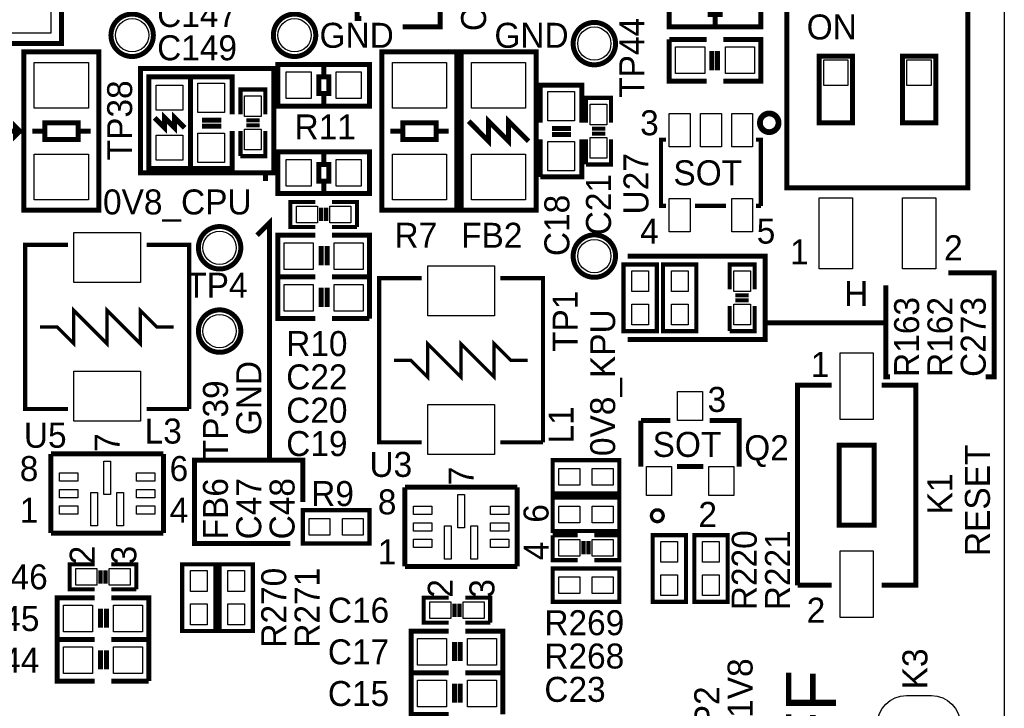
# Model space of a CAD drawing. Extents: x 0 to 83, y 0 to 145.
# Tile 7 of 12: x 50 to 80, y 42 to 63. Entities that reach past the tile are written whole.
import ezdxf

# ---------------------------------------------------------------- set-up
doc = ezdxf.new("R2010")
doc.units = 0
for name, color, linetype in [('BG_OUTLINE', 7, 'CONTINUOUS'), ('BG_SILKSCREEN_TOP', 7, 'CONTINUOUS'), ('PG_SILKSCREEN_TOP', 7, 'CONTINUOUS'), ('PIN_TOP', 12, 'CONTINUOUS'), ('RD_SILKSCREEN_TOP', 7, 'CONTINUOUS')]:
    doc.layers.add(name, color=color, linetype=linetype)

msp = doc.modelspace()

# ---------------------------------------------------------------- linework, layer by layer
at = {"layer": 'BG_OUTLINE'}
msp.add_lwpolyline([(1.999996, 139.999974), (78.068424, 139.999974, -0.414214), (80.06842, 137.999978), (80.06842, 1.999996, -0.414214), (78.068424, 0), (1.999996, 0, -0.414214), (0, 1.999996), (0, 56.291734)], format="xyb", dxfattribs=at)
at = {"layer": 'BG_SILKSCREEN_TOP', "const_width": 0.1524}
for points in [[(61.722, 62.865), (62.865, 62.865), (62.865, 75.057), (59.817, 75.057), (59.817, 73.152), (60.325, 73.152), (60.325, 63.119), (60.452, 63.119)], [(57.531, 58.166), (57.531, 58.42), (53.721, 58.42), (53.721, 61.595), (57.785, 61.595), (57.785, 58.42), (57.404, 58.42)], [(49.53, 59.69), (50.038, 59.69), (49.911, 59.817), (49.911, 59.563), (50.038, 59.69)], [(57.912, 49.657), (57.658, 49.657), (57.658, 56.896), (57.277, 56.515)], [(68.58, 55.88), (72.771, 55.88), (72.771, 53.34), (72.39, 53.34)], [(79.502, 52.197), (79.756, 52.197), (79.756, 55.372), (78.359, 55.372)], [(76.454, 54.991), (76.454, 52.197), (76.581, 52.197)], [(72.771, 53.848), (76.454, 53.848)], [(72.644, 53.34), (68.58, 53.34)], [(58.293, 47.117), (55.372, 47.117), (55.372, 49.657), (58.674, 49.657), (58.674, 48.387)]]:
    msp.add_lwpolyline(points, dxfattribs=at)
at = {"layer": 'PG_SILKSCREEN_TOP'}
for points, const_width in [([(51.308, 64.262), (51.308, 62.357), (49.022, 62.357), (49.022, 64.262)], 0.1524), ([(72.644, 62.865), (69.85, 62.865), (69.85, 64.135), (72.644, 64.135), (72.644, 62.865)], 0.1524), ([(73.440036, 63.959994), (78.959964, 63.959994), (78.959964, 57.960006), (73.440036, 57.960006), (73.440036, 63.959994)], 0.1524), ([(71.247, 62.9158), (71.247, 63.246), (71.3994, 63.246), (71.3994, 63.754), (71.0946, 63.754), (71.0946, 63.246), (71.247, 63.246)], 0.1524), ([(69.85, 62.484), (70.993, 62.484)], 0.1524), ([(70.993, 61.214), (69.85, 61.214), (69.85, 62.484)], 0.1524), ([(71.501, 62.484), (72.644, 62.484), (72.644, 61.214), (71.501, 61.214)], 0.1524), ([(50.165, 57.277), (50.165, 62.103), (52.451, 62.103), (52.451, 57.277), (50.165, 57.277)], 0.1524), ([(61.087, 57.277), (61.087, 62.103), (63.373, 62.103), (63.373, 57.277), (61.087, 57.277)], 0.1524), ([(63.5, 57.277), (63.5, 62.103), (65.786, 62.103), (65.786, 57.277), (63.5, 57.277)], 0.1524), ([(71.1454, 62.1284), (71.1454, 61.5442)], 0.1524), ([(71.3232, 62.1284), (71.3232, 61.5442)], 0.1524), ([(75.438, 59.944), (75.438, 61.976), (74.422, 61.976), (74.422, 59.944), (75.438, 59.944)], 0.1524), ([(77.978, 59.944), (77.978, 61.976), (76.962, 61.976), (76.962, 59.944), (77.978, 59.944)], 0.1524), ([(57.912, 61.722), (60.706, 61.722), (60.706, 60.452), (57.912, 60.452), (57.912, 61.722)], 0.1524), ([(59.309, 61.6712), (59.309, 61.341), (59.1566, 61.341), (59.1566, 60.833), (59.4614, 60.833), (59.4614, 61.341), (59.309, 61.341)], 0.1524), ([(55.245, 61.341), (55.245, 58.547), (53.975, 58.547), (53.975, 61.341), (55.245, 61.341)], 0.1524), ([(55.245, 60.198), (55.245, 61.341), (56.515, 61.341), (56.515, 60.198)], 0.1524), ([(56.769, 60.198), (56.769, 60.96), (57.531, 60.96), (57.531, 60.198)], 0.127), ([(65.913, 59.944), (65.913, 61.087), (67.183, 61.087), (67.183, 59.944)], 0.1524), ([(59.309, 60.833), (59.309, 60.452)], 0.1524), ([(67.31, 59.944), (67.31, 60.706), (68.072, 60.706), (68.072, 59.944)], 0.127), ([(55.0672, 59.7916), (54.7624, 60.0964), (54.7624, 59.7916), (54.4576, 60.0964), (54.4576, 59.7916), (54.1528, 60.0964)], 0.1524), ([(55.6006, 60.0202), (56.1848, 60.0202)], 0.1524), ([(56.9468, 60.0202), (57.3532, 60.0202)], 0.127), ([(63.7286, 59.9948), (64.3382, 59.3852), (64.3382, 59.9948), (64.9478, 59.3852), (64.9478, 59.9948), (65.5574, 59.3852)], 0.1524), ([(50.419, 59.69), (50.8, 59.69)], 0.1524), ([(50.8, 59.436), (50.8, 59.944), (51.816, 59.944), (51.816, 59.436), (50.8, 59.436)], 0.1524), ([(52.197, 59.69), (51.816, 59.69)], 0.1524), ([(55.245, 58.547), (55.245, 59.69)], 0.1524), ([(56.515, 59.69), (56.515, 58.547), (55.245, 58.547)], 0.1524), ([(55.6006, 59.8424), (56.1848, 59.8424)], 0.1524), ([(56.9468, 59.8678), (57.3532, 59.8678)], 0.127), ([(61.341, 59.69), (61.722, 59.69)], 0.1524), ([(61.722, 59.436), (61.722, 59.944), (62.738, 59.944), (62.738, 59.436), (61.722, 59.436)], 0.1524), ([(63.119, 59.69), (62.738, 59.69)], 0.1524), ([(66.2686, 59.7662), (66.8528, 59.7662)], 0.1524), ([(67.4878, 59.7662), (67.8942, 59.7662)], 0.127), ([(56.769, 58.928), (56.769, 59.69)], 0.127), ([(57.531, 59.69), (57.531, 58.928), (56.769, 58.928)], 0.127), ([(65.913, 58.293), (65.913, 59.436)], 0.1524), ([(67.183, 59.436), (67.183, 58.293), (65.913, 58.293)], 0.1524), ([(66.2686, 59.5884), (66.8528, 59.5884)], 0.1524), ([(67.31, 58.674), (67.31, 59.436)], 0.127), ([(68.072, 59.436), (68.072, 58.674), (67.31, 58.674)], 0.127), ([(67.4878, 59.6138), (67.8942, 59.6138)], 0.127), ([(69.7484, 57.411874), (69.596, 57.411874), (69.596, 59.428126), (69.7484, 59.428126)], 0.127), ([(72.4916, 59.428126), (72.644, 59.428126), (72.644, 57.7088)], 0.127), ([(57.912, 59.055), (60.706, 59.055), (60.706, 57.785), (57.912, 57.785), (57.912, 59.055)], 0.1524), ([(59.309, 59.0042), (59.309, 58.674), (59.1566, 58.674), (59.1566, 58.166), (59.4614, 58.166), (59.4614, 58.674), (59.309, 58.674)], 0.1524), ([(59.309, 58.166), (59.309, 57.785)], 0.1524), ([(72.644, 57.7088), (72.644, 57.411874)], 0.127), ([(59.055, 56.769), (58.293, 56.769), (58.293, 57.531), (59.055, 57.531)], 0.127), ([(59.2328, 56.9468), (59.2328, 57.3532)], 0.127), ([(59.3852, 56.9468), (59.3852, 57.3532)], 0.127), ([(59.563, 57.531), (60.325, 57.531), (60.325, 56.769)], 0.127), ([(71.5772, 57.411874), (70.6374, 57.411874)], 0.127), ([(72.644, 57.411874), (72.4916, 57.411874)], 0.127), ([(60.325, 56.769), (59.563, 56.769)], 0.127), ([(59.055, 55.245), (57.912, 55.245), (57.912, 56.515), (59.055, 56.515)], 0.1524), ([(59.563, 56.515), (60.706, 56.515), (60.706, 55.245)], 0.1524), ([(51.505104, 56.221122), (50.204878, 56.221122), (50.204878, 51.220878), (51.505104, 51.220878)], 0.127), ([(55.205122, 51.220878), (55.205122, 56.221122), (53.904896, 56.221122)], 0.127), ([(59.2328, 55.6006), (59.2328, 56.1848)], 0.1524), ([(59.4106, 55.6006), (59.4106, 56.1848)], 0.1524), ([(69.469, 55.626), (69.469, 53.594), (68.453, 53.594), (68.453, 55.626), (69.469, 55.626)], 0.127), ([(69.6595, 53.594), (69.6595, 55.626), (70.6755, 55.626), (70.6755, 53.594), (69.6595, 53.594)], 0.127), ([(71.6915, 54.864), (71.6915, 55.626), (72.4535, 55.626), (72.4535, 54.864)], 0.127), ([(59.055, 53.975), (57.912, 53.975), (57.912, 55.245), (59.055, 55.245)], 0.1524), ([(59.563, 55.245), (60.706, 55.245), (60.706, 53.975)], 0.1524), ([(60.706, 55.245), (59.563, 55.245)], 0.1524), ([(62.300104, 55.205122), (60.999878, 55.205122), (60.999878, 50.204878), (62.300104, 50.204878)], 0.127), ([(66.000122, 50.204878), (66.000122, 55.205122), (64.699896, 55.205122)], 0.127), ([(59.2328, 54.3306), (59.2328, 54.9148)], 0.1524), ([(59.4106, 54.3306), (59.4106, 54.9148)], 0.1524), ([(71.8693, 54.6862), (72.2757, 54.6862)], 0.127), ([(71.6915, 53.594), (71.6915, 54.356)], 0.127), ([(72.4535, 54.356), (72.4535, 53.594), (71.6915, 53.594)], 0.127), ([(71.8693, 54.5338), (72.2757, 54.5338)], 0.127), ([(50.656998, 53.721), (51.173126, 53.721), (51.681126, 53.213), (51.681126, 54.229), (52.697126, 53.213), (52.697126, 54.229), (53.713126, 53.213)], 0.1016), ([(52.697126, 54.229), (53.713126, 53.213), (53.713126, 54.229), (54.221126, 53.721), (54.737, 53.721)], 0.1016), ([(60.706, 53.975), (59.563, 53.975)], 0.1524), ([(61.451998, 52.705), (61.968126, 52.705), (62.476126, 52.197), (62.476126, 53.213), (63.492126, 52.197), (63.492126, 53.213), (64.508126, 52.197)], 0.1016), ([(63.492126, 53.213), (64.508126, 52.197), (64.508126, 53.213), (65.016126, 52.705), (65.532, 52.705)], 0.1016), ([(73.7616, 45.847), (73.7616, 51.943), (74.803, 51.943)], 0.1524), ([(76.327, 51.943), (77.3684, 51.943), (77.3684, 45.847), (76.327, 45.847)], 0.1524), ([(53.904896, 51.220878), (55.205122, 51.220878)], 0.127), ([(68.984876, 49.464976), (68.984876, 50.865024)], 0.1524), ([(68.984876, 50.865024), (69.885052, 50.865024)], 0.1524), ([(71.084948, 50.865024), (71.985124, 50.865024), (71.985124, 49.464976)], 0.1524), ([(64.699896, 50.204878), (66.000122, 50.204878)], 0.127), ([(75.0316, 48.133), (75.0316, 50.1142), (76.0984, 50.1142), (76.0984, 47.6758), (75.0316, 47.6758), (75.0316, 48.133)], 0.1524), ([(50.9905, 49.8475), (50.9905, 47.4345)], 0.1524), ([(54.4195, 49.8475), (50.9905, 49.8475)], 0.1524), ([(54.4195, 47.4345), (54.4195, 49.8475)], 0.1524), ([(68.326, 48.641), (66.294, 48.641), (66.294, 49.657), (68.326, 49.657), (68.326, 48.641)], 0.127), ([(70.88505, 49.464976), (70.08495, 49.464976)], 0.1524), ([(61.7855, 48.8315), (61.7855, 46.4185)], 0.1524), ([(65.2145, 48.8315), (61.7855, 48.8315)], 0.1524), ([(65.2145, 46.4185), (65.2145, 48.8315)], 0.1524), ([(68.326, 47.498), (66.294, 47.498), (66.294, 48.514), (68.326, 48.514), (68.326, 47.498)], 0.127), ([(60.706, 47.117), (58.674, 47.117), (58.674, 48.133), (60.706, 48.133), (60.706, 47.117)], 0.127), ([(50.9905, 47.4345), (54.4195, 47.4345)], 0.1524), ([(66.294, 47.371), (67.056, 47.371)], 0.127), ([(67.056, 46.609), (66.294, 46.609), (66.294, 47.371)], 0.127), ([(67.2338, 47.1932), (67.2338, 46.7868)], 0.127), ([(67.3862, 47.1932), (67.3862, 46.7868)], 0.127), ([(67.564, 47.371), (68.326, 47.371), (68.326, 46.609), (67.564, 46.609)], 0.127), ([(69.342, 45.339), (69.342, 47.371), (70.358, 47.371), (70.358, 45.339), (69.342, 45.339)], 0.127), ([(70.612, 45.339), (70.612, 47.371), (71.628, 47.371), (71.628, 45.339), (70.612, 45.339)], 0.127), ([(52.324, 45.72), (51.562, 45.72), (51.562, 46.482), (52.324, 46.482)], 0.127), ([(52.5018, 45.8978), (52.5018, 46.3042)], 0.127), ([(52.6542, 45.8978), (52.6542, 46.3042)], 0.127), ([(52.832, 46.482), (53.594, 46.482), (53.594, 45.72)], 0.127), ([(54.991, 44.45), (54.991, 46.482), (56.007, 46.482), (56.007, 44.45), (54.991, 44.45)], 0.127), ([(56.134, 44.45), (56.134, 46.482), (57.15, 46.482), (57.15, 44.45), (56.134, 44.45)], 0.127), ([(61.7855, 46.4185), (65.2145, 46.4185)], 0.1524), ([(66.294, 46.355), (68.326, 46.355), (68.326, 45.339), (66.294, 45.339), (66.294, 46.355)], 0.127), ([(53.594, 45.72), (52.832, 45.72)], 0.127), ([(74.803, 45.847), (73.7616, 45.847)], 0.1524), ([(52.324, 44.196), (51.181, 44.196), (51.181, 45.466), (52.324, 45.466)], 0.1524), ([(52.832, 45.466), (53.975, 45.466), (53.975, 44.196)], 0.1524), ([(63.119, 44.704), (62.357, 44.704), (62.357, 45.466), (63.119, 45.466)], 0.127), ([(63.2968, 44.8818), (63.2968, 45.2882)], 0.127), ([(63.4492, 44.8818), (63.4492, 45.2882)], 0.127), ([(63.627, 45.466), (64.389, 45.466), (64.389, 44.704)], 0.127), ([(52.5018, 44.5516), (52.5018, 45.1358)], 0.1524), ([(52.6796, 44.5516), (52.6796, 45.1358)], 0.1524), ([(64.389, 44.704), (63.627, 44.704)], 0.127), ([(63.119, 43.18), (61.976, 43.18), (61.976, 44.45), (63.119, 44.45)], 0.1524), ([(63.627, 44.45), (64.77, 44.45), (64.77, 43.18)], 0.1524), ([(52.324, 42.926), (51.181, 42.926), (51.181, 44.196), (52.324, 44.196)], 0.1524), ([(53.975, 44.196), (52.832, 44.196)], 0.1524), ([(52.832, 44.196), (53.975, 44.196), (53.975, 42.926)], 0.1524), ([(63.2968, 43.5356), (63.2968, 44.1198)], 0.1524), ([(63.4746, 43.5356), (63.4746, 44.1198)], 0.1524), ([(52.5018, 43.2816), (52.5018, 43.8658)], 0.1524), ([(52.6796, 43.2816), (52.6796, 43.8658)], 0.1524), ([(63.119, 41.91), (61.976, 41.91), (61.976, 43.18), (63.119, 43.18)], 0.1524), ([(64.77, 43.18), (63.627, 43.18)], 0.1524), ([(63.627, 43.18), (64.77, 43.18), (64.77, 41.91)], 0.1524), ([(53.975, 42.926), (52.832, 42.926)], 0.1524), ([(63.2968, 42.2656), (63.2968, 42.8498)], 0.1524), ([(63.4746, 42.2656), (63.4746, 42.8498)], 0.1524)]:
    msp.add_lwpolyline(points, dxfattribs=dict(at, const_width=const_width))
for points, const_width in [([(54.113684, 62.611, 1), (52.820316, 62.611, 1), (54.113684, 62.611)], 0.1524), ([(59.066684, 62.611, 1), (57.773316, 62.611, 1), (59.066684, 62.611)], 0.1524), ([(68.210684, 62.357, 1), (66.917316, 62.357, 1), (68.210684, 62.357)], 0.1524), ([(73.181972, 59.944, 1), (72.614028, 59.944, 1), (73.181972, 59.944)], 0.1778), ([(56.780684, 56.134, 1), (55.487316, 56.134, 1), (56.780684, 56.134)], 0.1524), ([(68.210684, 55.88, 1), (66.917316, 55.88, 1), (68.210684, 55.88)], 0.1524), ([(56.780684, 53.594, 1), (55.487316, 53.594, 1), (56.780684, 53.594)], 0.1524), ([(69.66458, 47.965106, 1), (69.305424, 47.965106, 1), (69.66458, 47.965106)], 0.1016)]:
    msp.add_lwpolyline(points, format="xyb", dxfattribs=dict(at, const_width=const_width))
for points in [[(74.549, 61.849), (74.549, 61.087), (75.311, 61.087), (75.311, 61.849)], [(77.089, 61.849), (77.089, 61.087), (77.851, 61.087), (77.851, 61.849)]]:
    msp.add_lwpolyline(points, close=True, dxfattribs=at)
at = {"layer": 'PIN_TOP'}
for points in [[(49.3395, 64.0715), (50.9905, 64.0715), (50.9905, 62.6745), (49.3395, 62.6745)], [(70.0405, 61.4426), (70.0405, 62.2554), (70.9295, 62.2554), (70.9295, 61.4426)], [(71.5645, 61.4426), (71.5645, 62.2554), (72.4535, 62.2554), (72.4535, 61.4426)], [(52.1335, 60.3885), (50.4825, 60.3885), (50.4825, 61.7855), (52.1335, 61.7855)], [(63.0555, 60.3885), (61.4045, 60.3885), (61.4045, 61.7855), (63.0555, 61.7855)], [(65.4685, 60.3885), (63.8175, 60.3885), (63.8175, 61.7855), (65.4685, 61.7855)], [(58.166, 60.6806), (58.166, 61.4934), (58.928, 61.4934), (58.928, 60.6806)], [(59.69, 60.6806), (59.69, 61.4934), (60.452, 61.4934), (60.452, 60.6806)], [(54.2036, 61.087), (55.0164, 61.087), (55.0164, 60.325), (54.2036, 60.325)], [(56.2864, 60.2615), (55.4736, 60.2615), (55.4736, 61.1505), (56.2864, 61.1505)], [(57.404, 60.1345), (56.896, 60.1345), (56.896, 60.7695), (57.404, 60.7695)], [(66.9544, 60.0075), (66.1416, 60.0075), (66.1416, 60.8965), (66.9544, 60.8965)], [(67.945, 59.8805), (67.437, 59.8805), (67.437, 60.5155), (67.945, 60.5155)], [(70.485, 60.2234), (70.485, 59.2074), (69.85, 59.2074), (69.85, 60.2234)], [(71.4375, 60.2234), (71.4375, 59.2074), (70.8025, 59.2074), (70.8025, 60.2234)], [(72.39, 60.2234), (72.39, 59.2074), (71.755, 59.2074), (71.755, 60.2234)], [(54.2036, 59.563), (55.0164, 59.563), (55.0164, 58.801), (54.2036, 58.801)], [(56.2864, 58.7375), (55.4736, 58.7375), (55.4736, 59.6265), (56.2864, 59.6265)], [(57.404, 59.1185), (56.896, 59.1185), (56.896, 59.7535), (57.404, 59.7535)], [(67.945, 58.8645), (67.437, 58.8645), (67.437, 59.4995), (67.945, 59.4995)], [(66.9544, 58.4835), (66.1416, 58.4835), (66.1416, 59.3725), (66.9544, 59.3725)], [(52.1335, 57.5945), (50.4825, 57.5945), (50.4825, 58.9915), (52.1335, 58.9915)], [(63.0555, 57.5945), (61.4045, 57.5945), (61.4045, 58.9915), (63.0555, 58.9915)], [(65.4685, 57.5945), (63.8175, 57.5945), (63.8175, 58.9915), (65.4685, 58.9915)], [(58.166, 58.0136), (58.166, 58.8264), (58.928, 58.8264), (58.928, 58.0136)], [(59.69, 58.0136), (59.69, 58.8264), (60.452, 58.8264), (60.452, 58.0136)], [(59.1185, 57.404), (59.1185, 56.896), (58.4835, 56.896), (58.4835, 57.404)], [(60.1345, 57.404), (60.1345, 56.896), (59.4995, 56.896), (59.4995, 57.404)], [(70.485, 57.6326), (70.485, 56.6166), (69.85, 56.6166), (69.85, 57.6326)], [(72.39, 57.6326), (72.39, 56.6166), (71.755, 56.6166), (71.755, 57.6326)], [(75.438, 57.653174), (75.438, 55.494174), (74.422, 55.494174), (74.422, 57.653174)], [(77.978, 57.653174), (77.978, 55.494174), (76.962, 55.494174), (76.962, 57.653174)], [(51.689, 55.07101), (51.689, 56.59501), (53.721, 56.59501), (53.721, 55.07101)], [(58.9915, 56.2864), (58.9915, 55.4736), (58.1025, 55.4736), (58.1025, 56.2864)], [(60.5155, 56.2864), (60.5155, 55.4736), (59.6265, 55.4736), (59.6265, 56.2864)], [(62.484, 54.05501), (62.484, 55.57901), (64.516, 55.57901), (64.516, 54.05501)], [(68.707, 55.4355), (69.215, 55.4355), (69.215, 54.8005), (68.707, 54.8005)], [(70.4215, 54.8005), (69.9135, 54.8005), (69.9135, 55.4355), (70.4215, 55.4355)], [(72.3265, 54.8005), (71.8185, 54.8005), (71.8185, 55.4355), (72.3265, 55.4355)], [(58.9915, 55.0164), (58.9915, 54.2036), (58.1025, 54.2036), (58.1025, 55.0164)], [(60.5155, 55.0164), (60.5155, 54.2036), (59.6265, 54.2036), (59.6265, 55.0164)], [(68.707, 54.4195), (69.215, 54.4195), (69.215, 53.7845), (68.707, 53.7845)], [(70.4215, 53.7845), (69.9135, 53.7845), (69.9135, 54.4195), (70.4215, 54.4195)], [(72.3265, 53.7845), (71.8185, 53.7845), (71.8185, 54.4195), (72.3265, 54.4195)], [(76.073, 52.926996), (76.073, 50.894996), (75.057, 50.894996), (75.057, 52.926996)], [(51.689, 50.84699), (51.689, 52.37099), (53.721, 52.37099), (53.721, 50.84699)], [(70.104, 50.8635), (70.104, 51.7525), (70.866, 51.7525), (70.866, 50.8635)], [(62.484, 49.83099), (62.484, 51.35499), (64.516, 51.35499), (64.516, 49.83099)], [(52.8066, 49.62398), (52.8066, 48.60798), (52.6034, 48.60798), (52.6034, 49.62398)], [(51.809396, 49.014126), (51.250596, 49.014126), (51.250596, 49.268126), (51.809396, 49.268126)], [(54.159404, 49.014126), (53.600604, 49.014126), (53.600604, 49.268126), (54.159404, 49.268126)], [(67.1195, 49.403), (67.1195, 48.895), (66.4845, 48.895), (66.4845, 49.403)], [(68.1355, 49.403), (68.1355, 48.895), (67.5005, 48.895), (67.5005, 49.403)], [(69.15404, 48.5775), (69.15404, 49.4665), (69.91604, 49.4665), (69.91604, 48.5775)], [(71.05396, 48.5775), (71.05396, 49.4665), (71.81596, 49.4665), (71.81596, 48.5775)], [(51.809396, 48.514), (51.250596, 48.514), (51.250596, 48.768), (51.809396, 48.768)], [(52.40655, 48.67402), (52.40655, 47.65802), (52.20335, 47.65802), (52.20335, 48.67402)], [(53.20665, 48.67402), (53.20665, 47.65802), (53.00345, 47.65802), (53.00345, 48.67402)], [(54.159404, 48.514), (53.600604, 48.514), (53.600604, 48.768), (54.159404, 48.768)], [(63.6016, 48.60798), (63.6016, 47.59198), (63.3984, 47.59198), (63.3984, 48.60798)], [(51.809396, 48.013874), (51.250596, 48.013874), (51.250596, 48.267874), (51.809396, 48.267874)], [(54.159404, 48.013874), (53.600604, 48.013874), (53.600604, 48.267874), (54.159404, 48.267874)], [(62.604396, 47.998126), (62.045596, 47.998126), (62.045596, 48.252126), (62.604396, 48.252126)], [(64.954404, 47.998126), (64.395604, 47.998126), (64.395604, 48.252126), (64.954404, 48.252126)], [(67.1195, 48.26), (67.1195, 47.752), (66.4845, 47.752), (66.4845, 48.26)], [(68.1355, 48.26), (68.1355, 47.752), (67.5005, 47.752), (67.5005, 48.26)], [(59.4995, 47.879), (59.4995, 47.371), (58.8645, 47.371), (58.8645, 47.879)], [(60.5155, 47.879), (60.5155, 47.371), (59.8805, 47.371), (59.8805, 47.879)], [(62.604396, 47.498), (62.045596, 47.498), (62.045596, 47.752), (62.604396, 47.752)], [(64.954404, 47.498), (64.395604, 47.498), (64.395604, 47.752), (64.954404, 47.752)], [(63.20155, 47.65802), (63.20155, 46.64202), (62.99835, 46.64202), (62.99835, 47.65802)], [(64.00165, 47.65802), (64.00165, 46.64202), (63.79845, 46.64202), (63.79845, 47.65802)], [(62.604396, 46.997874), (62.045596, 46.997874), (62.045596, 47.251874), (62.604396, 47.251874)], [(64.954404, 46.997874), (64.395604, 46.997874), (64.395604, 47.251874), (64.954404, 47.251874)], [(66.4845, 46.736), (66.4845, 47.244), (67.1195, 47.244), (67.1195, 46.736)], [(67.5005, 46.736), (67.5005, 47.244), (68.1355, 47.244), (68.1355, 46.736)], [(70.104, 46.5455), (69.596, 46.5455), (69.596, 47.1805), (70.104, 47.1805)], [(71.374, 46.5455), (70.866, 46.5455), (70.866, 47.1805), (71.374, 47.1805)], [(76.073, 46.895004), (76.073, 44.863004), (75.057, 44.863004), (75.057, 46.895004)], [(52.3875, 46.355), (52.3875, 45.847), (51.7525, 45.847), (51.7525, 46.355)], [(53.4035, 46.355), (53.4035, 45.847), (52.7685, 45.847), (52.7685, 46.355)], [(55.753, 45.6565), (55.245, 45.6565), (55.245, 46.2915), (55.753, 46.2915)], [(56.896, 45.6565), (56.388, 45.6565), (56.388, 46.2915), (56.896, 46.2915)], [(66.4845, 45.593), (66.4845, 46.101), (67.1195, 46.101), (67.1195, 45.593)], [(67.5005, 45.593), (67.5005, 46.101), (68.1355, 46.101), (68.1355, 45.593)], [(70.104, 45.5295), (69.596, 45.5295), (69.596, 46.1645), (70.104, 46.1645)], [(71.374, 45.5295), (70.866, 45.5295), (70.866, 46.1645), (71.374, 46.1645)], [(52.2605, 45.2374), (52.2605, 44.4246), (51.3715, 44.4246), (51.3715, 45.2374)], [(53.7845, 45.2374), (53.7845, 44.4246), (52.8955, 44.4246), (52.8955, 45.2374)], [(55.753, 44.6405), (55.245, 44.6405), (55.245, 45.2755), (55.753, 45.2755)], [(56.896, 44.6405), (56.388, 44.6405), (56.388, 45.2755), (56.896, 45.2755)], [(63.1825, 45.339), (63.1825, 44.831), (62.5475, 44.831), (62.5475, 45.339)], [(64.1985, 45.339), (64.1985, 44.831), (63.5635, 44.831), (63.5635, 45.339)], [(63.0555, 44.2214), (63.0555, 43.4086), (62.1665, 43.4086), (62.1665, 44.2214)], [(64.5795, 44.2214), (64.5795, 43.4086), (63.6905, 43.4086), (63.6905, 44.2214)], [(52.2605, 43.9674), (52.2605, 43.1546), (51.3715, 43.1546), (51.3715, 43.9674)], [(53.7845, 43.9674), (53.7845, 43.1546), (52.8955, 43.1546), (52.8955, 43.9674)], [(63.0555, 42.9514), (63.0555, 42.1386), (62.1665, 42.1386), (62.1665, 42.9514)], [(64.5795, 42.9514), (64.5795, 42.1386), (63.6905, 42.1386), (63.6905, 42.9514)]]:
    msp.add_lwpolyline(points, close=True, dxfattribs=at)
msp.add_lwpolyline([(77.84338, 40.705786), (77.08138, 40.705786, -1), (77.08138, 42.483786), (77.84338, 42.483786, -1)], format="xyb", close=True, dxfattribs=at)
for centre in [(53.467, 62.611), (58.42, 62.611), (67.564, 62.357), (56.134, 56.134), (67.564, 55.88), (56.134, 53.594)]:
    msp.add_circle(centre, 0.508, dxfattribs=at)

# ---------------------------------------------------------------- texts
at = {"layer": 'BG_SILKSCREEN_TOP'}
for s, p in [('GND', (59.182, 62.23)), ('GND', (64.516, 62.23)), ('0V8_CPU', (52.578, 57.15)), ('H', (75.184, 54.356))]:
    msp.add_text(s, height=0.762, dxfattribs=at).set_placement(p)
for s, p in [('0V8_KPU', (68.199, 49.784)), ('GND', (57.404, 50.419)), ('RESET', (79.629, 46.736)), ('RTC-1V8', (72.39, 39.37))]:
    msp.add_text(s, height=0.762, rotation=90, dxfattribs=at).set_placement(p)
at = {"layer": 'BG_SILKSCREEN_TOP', "width": 1.016667}
msp.add_text('OFF', height=1.524, rotation=90, dxfattribs=at).set_placement((74.93, 39.116))
at = {"layer": 'PG_SILKSCREEN_TOP'}
for s, p in [('ON', (74.041, 62.484)), ('3', (68.961, 59.563)), ('SOT', (69.977, 58.039)), ('4', (68.961, 56.261)), ('5', (72.517, 56.261)), ('2', (78.232, 55.753)), ('1', (73.533, 55.626)), ('1', (74.168, 52.197)), ('3', (71.0184, 51.1302)), ('SOT', (69.342, 49.7586)), ('8', (50.038, 49.022)), ('6', (54.61, 49.022)), ('8', (60.96, 48.006)), ('1', (50.038, 47.752)), ('4', (54.61, 47.752)), ('2', (70.739, 47.625)), ('1', (60.96, 46.482)), ('2', (74.041, 44.704))]:
    msp.add_text(s, height=0.762, dxfattribs=at).set_placement(p)
for s, p in [('7', (53.086, 49.911)), ('7', (63.881, 48.895)), ('6', (66.167, 47.752)), ('4', (66.167, 46.609)), ('2', (52.324, 46.482)), ('3', (53.594, 46.482)), ('2', (63.246, 45.466)), ('3', (64.516, 45.466))]:
    msp.add_text(s, height=0.762, rotation=90, dxfattribs=at).set_placement(p)
at = {"layer": 'RD_SILKSCREEN_TOP'}
for s, p in [('C85', (64.262, 62.738)), ('TP44', (69.088, 60.706)), ('TP38', (53.467, 58.801)), ('U27', (69.215, 57.15)), ('C21', (68.072, 56.515)), ('C18', (66.802, 55.88)), ('TP1', (67.056, 52.959)), ('R163', (77.47, 52.197)), ('R162', (78.486, 52.197)), ('C273', (79.502, 52.197)), ('TP39', (56.388, 49.657)), ('L1', (66.929, 50.165)), ('FB6', (56.388, 47.244)), ('C47', (57.404, 47.244)), ('C48', (58.42, 47.244)), ('K1', (78.486, 48.006)), ('R220', (72.517, 45.085)), ('R221', (73.533, 45.085)), ('R270', (58.166, 43.942)), ('R271', (59.182, 43.942)), ('K3', (77.724, 42.672)), ('TP2', (71.374, 40.894))]:
    msp.add_text(s, height=0.762, rotation=90, dxfattribs=at).set_placement(p)
for s, p in [('C147', (54.229, 62.865)), ('C149', (54.229, 61.849)), ('R11', (58.42, 59.436)), ('R7', (61.468, 56.134)), ('FB2', (63.5, 56.134)), ('TP4', (55.118, 54.61)), ('R10', (58.166, 52.832)), ('C22', (58.166, 51.816)), ('C20', (58.166, 50.8)), ('U5', (50.165, 50.038)), ('L3', (53.848, 50.165)), ('C19', (58.166, 49.784)), ('Q2', (72.136, 49.657)), ('U3', (60.706, 49.149)), ('R9', (58.928, 48.26)), ('C46', (49.022, 45.72)), ('C16', (59.436, 44.704)), ('C45', (48.768, 44.45)), ('R269', (66.04, 44.323)), ('C17', (59.436, 43.434)), ('C44', (48.768, 43.18)), ('R268', (66.04, 43.307)), ('C23', (66.04, 42.291)), ('C15', (59.436, 42.164))]:
    msp.add_text(s, height=0.762, dxfattribs=at).set_placement(p)

doc.saveas('drawing.dxf')
